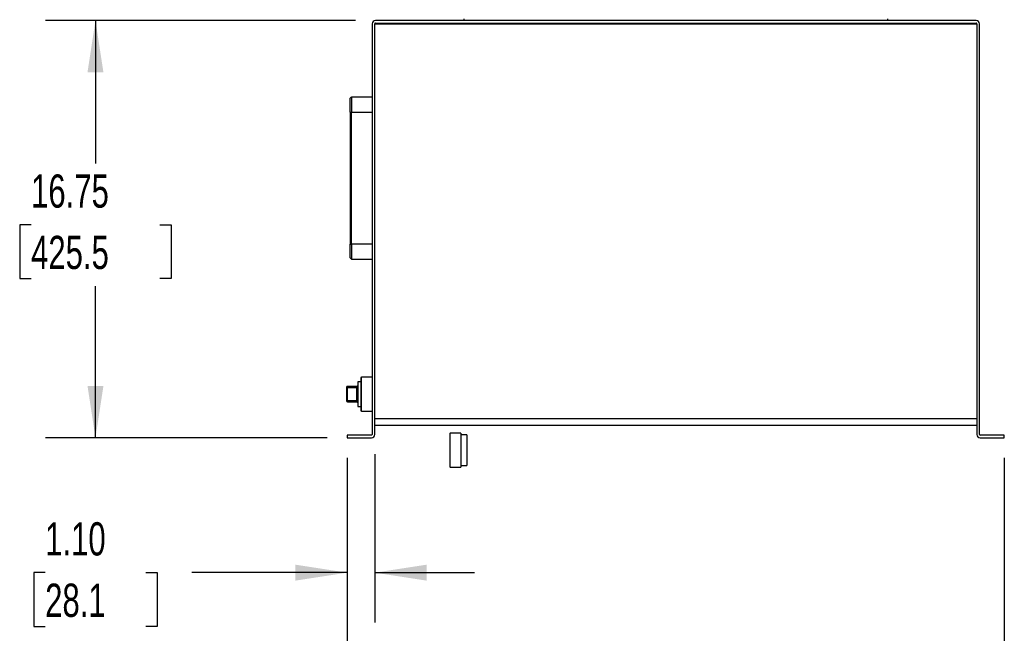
# Model space of a CAD drawing. Header units: inches. Extents: x 4 to 172, y 4 to 132.
# Tile 22 of 40: x 72 to 112, y 57 to 82. Entities that reach past the tile are written whole.
import ezdxf

# ---------------------------------------------------------------- set-up
doc = ezdxf.new("R2010")
doc.units = ezdxf.units.IN
doc.header["$LTSCALE"] = 16
doc.header["$MEASUREMENT"] = 0
doc.layers.add('DIMENSIONS', color=140, linetype='Continuous', lineweight=25)
doc.styles.add('SLDTEXTSTYLE0', font='TXT', dxfattribs={"width": 0.7})
doc.dimstyles.new('SLDDIMSTYLE0', dxfattribs={"dimtxt": 1.359375, "dimasz": 2.08, "dimexe": 0, "dimexo": 0.0625, "dimgap": 0.339844, "dimtad": 0, "dimtih": 1, "dimtoh": 1, "dimrnd": 1e-09, "dimzin": 12, "dimdsep": 46, "dimtxsty": 'SLDTEXTSTYLE0', "dimsah": 1, "dimcen": 0.09, "dimadec": 0, "dimazin": 3, "dimtfac": 1, "dimtofl": 0, "dimtmove": 0, "dimatfit": 3, "dimfxl": 0, "dimfrac": 2, "dimtolj": 1, "dimtzin": 12, "dimarcsym": 0})
doc.dimstyles.new('SLDDIMSTYLE1', dxfattribs={"dimtxt": 1.359375, "dimasz": 2.08, "dimexe": 0, "dimexo": 0.0625, "dimgap": 0.339844, "dimtad": 0, "dimtih": 1, "dimtoh": 1, "dimrnd": 1e-09, "dimzin": 4, "dimdsep": 46, "dimtxsty": 'SLDTEXTSTYLE0', "dimsah": 1, "dimcen": 0.09, "dimadec": 0, "dimazin": 1, "dimtfac": 1, "dimtmove": 0, "dimatfit": 0, "dimfxl": 0, "dimfrac": 2, "dimtolj": 1, "dimtzin": 12, "dimarcsym": 0})

# ---------------------------------------------------------------- blocks, each defined once
blk = doc.blocks.new('_D_2')
at = {"layer": 'DIMENSIONS'}
for p, q in [((85.552, 82.081), (73.113, 82.081)), ((75.113, 82.081), (75.113, 76.343)), ((72.528, 73.878), (72.072, 73.878)), ((72.072, 73.878), (72.072, 71.718)), ((77.699, 73.878), (78.155, 73.878)), ((78.155, 73.878), (78.155, 71.718)), ((72.072, 71.718), (72.528, 71.718)), ((78.155, 71.718), (77.699, 71.718)), ((75.113, 65.331), (75.113, 71.413)), ((84.417, 65.331), (73.113, 65.331))]:
    blk.add_line(p, q, dxfattribs=at)
for points in [[(75.113, 82.081), (74.793, 80.001), (75.433, 80.001)], [(75.113, 65.331), (75.433, 67.411), (74.793, 67.411)]]:
    blk.add_solid(points, dxfattribs=at)
at = {"layer": 'DIMENSIONS', "char_height": 1.3333, "attachment_point": 1, "style": 'SLDTEXTSTYLE0'}
for s, insert in [('16.75', (72.528, 75.901)), ('425.5', (72.528, 73.437))]:
    blk.add_mtext(s, dxfattribs=dict(at, insert=insert))
blk = doc.blocks.new('_D_3')
at = {"layer": 'DIMENSIONS'}
for p, q in [((85.217, 64.531), (85.217, 57.916)), ((86.322, 64.666), (86.322, 57.916)), ((73.094, 59.916), (72.637, 59.916)), ((72.637, 59.916), (72.637, 57.756)), ((77.133, 59.916), (77.59, 59.916)), ((77.59, 59.916), (77.59, 57.756)), ((85.217, 59.916), (78.975, 59.916)), ((86.322, 59.916), (90.322, 59.916)), ((72.637, 57.756), (73.094, 57.756)), ((77.59, 57.756), (77.133, 57.756))]:
    blk.add_line(p, q, dxfattribs=at)
for points in [[(85.217, 59.916), (83.137, 60.236), (83.137, 59.596)], [(86.322, 59.916), (88.402, 59.596), (88.402, 60.236)]]:
    blk.add_solid(points, dxfattribs=at)
at = {"layer": 'DIMENSIONS', "char_height": 1.3333, "attachment_point": 1, "style": 'SLDTEXTSTYLE0'}
for s, insert in [('1.10', (73.094, 61.939)), ('28.1', (73.094, 59.475))]:
    blk.add_mtext(s, dxfattribs=dict(at, insert=insert))
blk = doc.blocks.new('_D_4')
at = {"layer": 'DIMENSIONS'}
for p, q in [((85.217, 64.531), (85.217, 51.17)), ((111.592, 64.531), (111.592, 51.17)), ((85.217, 53.17), (93.207, 53.17)), ((95.049, 53.17), (94.592, 53.17)), ((94.592, 53.17), (94.592, 51.009)), ((100.219, 53.17), (100.676, 53.17)), ((100.676, 53.17), (100.676, 51.009)), ((111.592, 53.17), (102.061, 53.17)), ((94.592, 51.009), (95.049, 51.009)), ((100.676, 51.009), (100.219, 51.009))]:
    blk.add_line(p, q, dxfattribs=at)
for points in [[(85.217, 53.17), (87.297, 52.85), (87.297, 53.49)], [(111.592, 53.17), (109.512, 53.49), (109.512, 52.85)]]:
    blk.add_solid(points, dxfattribs=at)
at = {"layer": 'DIMENSIONS', "char_height": 1.3333, "attachment_point": 1, "style": 'SLDTEXTSTYLE0'}
for s, insert in [('26.38', (95.049, 55.193)), ('669.9', (95.049, 52.728))]:
    blk.add_mtext(s, dxfattribs=dict(at, insert=insert))
blk = doc.blocks.new('_D_5')
at = {"layer": 'DIMENSIONS'}
for p, q in [((86.217, 82.747), (86.217, 110.054)), ((110.488, 82.747), (110.488, 110.054)), ((86.217, 108.054), (93.207, 108.054)), ((95.049, 108.054), (94.592, 108.054)), ((94.592, 108.054), (94.592, 105.894)), ((100.219, 108.054), (100.676, 108.054)), ((100.676, 108.054), (100.676, 105.894)), ((110.488, 108.054), (102.061, 108.054)), ((94.592, 105.894), (95.049, 105.894)), ((100.676, 105.894), (100.219, 105.894))]:
    blk.add_line(p, q, dxfattribs=at)
for points in [[(86.217, 108.054), (88.297, 107.734), (88.297, 108.374)], [(110.488, 108.054), (108.408, 108.374), (108.408, 107.734)]]:
    blk.add_solid(points, dxfattribs=at)
at = {"layer": 'DIMENSIONS', "char_height": 1.3333, "attachment_point": 1, "style": 'SLDTEXTSTYLE0'}
for s, insert in [('24.27', (95.049, 110.077)), ('616.5', (95.049, 107.613))]:
    blk.add_mtext(s, dxfattribs=dict(at, insert=insert))

msp = doc.modelspace()

# ---------------------------------------------------------------- linework, layer by layer
for p, q in [((86.217, 81.947), (86.217, 65.466)), ((86.322, 65.466), (86.322, 81.947)), ((86.322, 81.947), (110.488, 81.947)), ((110.458, 82.081), (86.352, 82.081)), ((86.352, 81.977), (110.458, 81.977)), ((89.905, 82.144), (89.905, 82.081)), ((90.498, 81.977), (90.498, 81.947)), ((90.811, 81.947), (90.811, 81.977)), ((91.181, 81.977), (91.181, 81.947)), ((91.371, 81.947), (91.371, 81.977)), ((91.758, 81.977), (91.758, 81.947)), ((91.873, 81.977), (91.873, 81.947)), ((92.186, 81.947), (92.186, 81.977)), ((93.343, 81.977), (93.343, 81.947)), ((93.533, 81.947), (93.533, 81.977)), ((93.678, 81.947), (93.678, 81.977)), ((94.064, 81.977), (94.064, 81.947)), ((94.254, 81.947), (94.254, 81.977)), ((95.491, 81.977), (95.491, 81.947)), ((97.069, 81.947), (97.069, 81.977)), ((97.156, 81.977), (97.156, 81.947)), ((97.656, 81.947), (97.656, 81.977)), ((98.248, 81.977), (98.248, 81.947)), ((98.561, 81.947), (98.561, 81.977)), ((103.623, 81.977), (103.623, 81.947)), ((103.936, 81.947), (103.936, 81.977)), ((104.404, 81.977), (104.404, 81.947)), ((104.904, 81.947), (104.904, 81.977)), ((104.936, 81.947), (104.936, 81.977)), ((105.998, 81.977), (105.998, 81.947)), ((106.311, 81.947), (106.311, 81.977)), ((106.905, 82.144), (106.905, 82.081)), ((110.488, 81.947), (110.488, 65.466)), ((110.592, 65.466), (110.592, 81.947)), ((85.392, 79.006), (85.392, 78.406)), ((86.217, 79.006), (85.392, 79.006)), ((85.342, 78.406), (85.392, 78.406)), ((85.342, 78.406), (85.342, 73.106)), ((85.392, 78.406), (86.217, 78.406)), ((85.392, 73.106), (85.392, 78.406)), ((85.342, 73.106), (85.392, 73.106)), ((85.392, 73.106), (85.392, 72.506)), ((86.217, 73.106), (85.392, 73.106)), ((85.392, 72.506), (86.217, 72.506)), ((85.767, 67.581), (85.642, 67.581)), ((85.642, 67.581), (85.642, 66.581)), ((85.787, 67.768), (85.767, 67.748)), ((85.767, 67.748), (85.767, 66.415)), ((86.217, 67.768), (85.787, 67.768)), ((85.787, 66.395), (85.787, 67.768)), ((85.192, 67.354), (85.192, 66.809)), ((85.232, 67.354), (85.192, 67.354)), ((85.602, 67.394), (85.232, 67.394)), ((85.232, 67.394), (85.232, 67.354)), ((85.232, 67.354), (85.602, 67.354)), ((85.232, 66.809), (85.232, 67.354)), ((85.602, 67.354), (85.602, 67.394)), ((85.602, 67.354), (85.642, 67.354)), ((85.602, 66.809), (85.602, 67.354)), ((85.192, 66.809), (85.232, 66.809)), ((85.232, 66.809), (85.232, 66.769)), ((85.602, 66.809), (85.232, 66.809)), ((85.642, 66.809), (85.602, 66.809)), ((85.602, 66.769), (85.602, 66.809)), ((85.232, 66.769), (85.602, 66.769)), ((85.642, 66.581), (85.767, 66.581)), ((85.767, 66.415), (85.787, 66.395)), ((85.787, 66.395), (86.217, 66.395)), ((110.488, 66.092), (86.322, 66.092)), ((86.322, 65.842), (110.488, 65.842)), ((85.217, 65.436), (85.217, 65.331)), ((86.187, 65.436), (85.217, 65.436)), ((85.217, 65.331), (86.187, 65.331)), ((89.35, 65.518), (89.33, 65.498)), ((89.33, 65.498), (89.33, 64.165)), ((89.78, 65.518), (89.35, 65.518)), ((89.35, 64.145), (89.35, 65.518)), ((89.78, 65.518), (89.78, 64.831)), ((90.02, 65.449), (89.78, 65.449)), ((90.02, 65.449), (90.02, 64.831)), ((111.592, 65.436), (110.622, 65.436)), ((110.622, 65.331), (111.592, 65.331)), ((111.592, 65.331), (111.592, 65.436)), ((89.78, 64.831), (89.78, 64.145)), ((90.02, 64.831), (90.02, 64.213)), ((89.33, 64.165), (89.35, 64.145)), ((89.35, 64.145), (89.78, 64.145)), ((89.78, 64.213), (90.02, 64.213))]:
    msp.add_line(p, q)
at = {"flags": 128}
for points in [[(92.3, 81.977), (92.296, 81.969), (92.287, 81.947)], [(93.199, 81.947), (93.189, 81.969), (93.186, 81.977)]]:
    msp.add_lwpolyline(points, dxfattribs=at)
for centre, radius, start, end in [((86.352, 81.947), 0.135, 90, 180), ((86.352, 81.947), 0.03, 90, 180), ((110.458, 81.947), 0.135, 0, 90), ((110.458, 81.947), 0.03, 0, 90), ((85.392, 78.956), 0.05, 90, 180), ((85.392, 72.556), 0.05, 180, 270), ((85.232, 67.354), 0.04, 90, 180), ((85.602, 67.434), 0.04, 270, 0), ((85.232, 66.809), 0.04, 180, 270), ((85.602, 66.729), 0.04, 0, 90), ((86.187, 65.466), 0.135, 270, 0), ((86.187, 65.466), 0.03, 270, 0), ((110.622, 65.466), 0.135, 180, 270), ((110.622, 65.466), 0.03, 180, 270)]:
    msp.add_arc(centre, radius, start, end)
for points in [[(85.342, 78.406), (85.342, 78.552), (85.342, 78.692), (85.342, 78.898), (85.342, 78.956), (85.342, 78.956)], [(85.342, 72.556), (85.342, 72.556), (85.342, 72.614), (85.342, 72.82), (85.342, 72.96), (85.342, 73.106)]]:
    msp.add_open_spline(points, degree=3, knots=[0, 0, 0, 0, 0.5, 0.5, 1, 1, 1, 1])

# ---------------------------------------------------------------- dimensions: what is measured, and where the dimension line sits
at = {"layer": 'DIMENSIONS'}
for base, p1, p2, dimstyle, picture, middle in [((110.488, 108.054), (86.217, 81.947), (110.488, 81.947), 'SLDDIMSTYLE0', '_D_5', (97.634, 108.054)), ((85.2171, 59.9164), (86.3217, 65.4658), (85.2171, 65.3312), 'SLDDIMSTYLE1', '_D_3', (75.1134, 59.9164)), ((111.592112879, 53.169761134), (85.217112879, 65.331152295), (111.592112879, 65.331152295), 'SLDDIMSTYLE0', '_D_4', (97.633936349, 53.169761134))]:
    dim = msp.add_linear_dim(base=base, p1=p1, p2=p2, dimstyle=dimstyle, dxfattribs=at)
    dim.commit()
    dim.dimension.update_dxf_attribs({"geometry": picture, "text_midpoint": middle, "dimtype": 160})
dim = msp.add_linear_dim(base=(75.113, 82.081), p1=(85.217, 65.331), p2=(86.352, 82.081), angle=90, dimstyle='SLDDIMSTYLE0', dxfattribs=at)
dim.commit()
dim.dimension.update_dxf_attribs({"geometry": '_D_2', "text_midpoint": (75.113, 73.878), "dimtype": 160})

doc.saveas('drawing.dxf')
